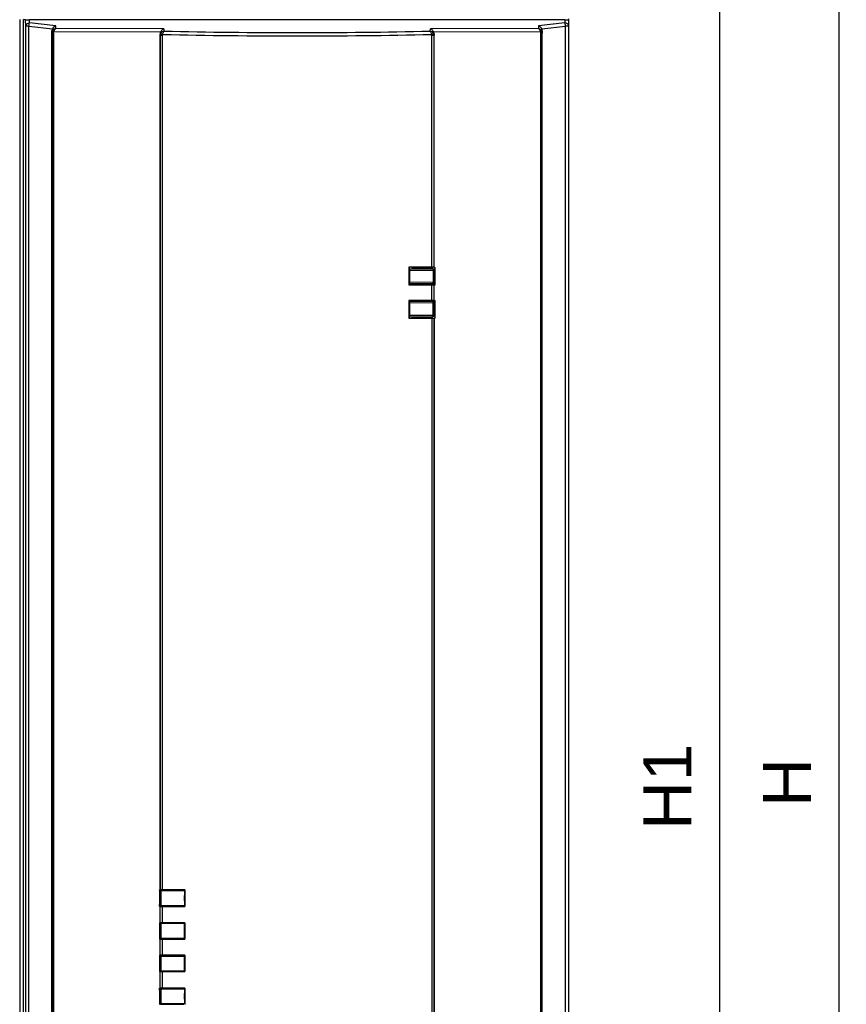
# Model space of a CAD drawing. Header units: millimetres. Extents: x 0 to 2125, y 1 to 1486.
# Tile 31 of 55: x 356 to 528, y 1024 to 1229. Entities that reach past the tile are written whole.
import ezdxf

# ---------------------------------------------------------------- set-up
doc = ezdxf.new("R2010")
doc.units = ezdxf.units.MM
doc.header["$LTSCALE"] = 77.505185
doc.header["$PDMODE"] = 3
doc.header["$PDSIZE"] = 0.3125
doc.layers.get('0').update_dxf_attribs({"linetype": 'CONTINUOUS'})
doc.layers.get('Defpoints').update_dxf_attribs({"linetype": 'CONTINUOUS'})
doc.styles.get("Standard").update_dxf_attribs({"font": 'arial.ttf'})
doc.dimstyles.new('DIMSTYLE_1', dxfattribs={"dimtxt": 10, "dimasz": 3, "dimexe": 1.5, "dimexo": 3, "dimgap": 2.5, "dimtad": 1, "dimdec": 1, "dimlfac": 1.25, "dimzin": 0, "dimdsep": 46, "dimtxsty": 'Standard', "dimblk": '_FILLED', "dimblk1": '_FILLED', "dimblk2": '_FILLED', "dimcen": 0.09, "dimadec": 1, "dimazin": 0, "dimtp": 0.1, "dimtm": 0.1, "dimtfac": 1, "dimtdec": 1, "dimtofl": 0, "dimtmove": 0, "dimatfit": 3, "dimldrblk": '_FILLED', "dimfxl": 1, "dimtolj": 1, "dimtzin": 0, "dimarcsym": 0})

# ---------------------------------------------------------------- blocks, each defined once
blk = doc.blocks.new('_FILLED')
at = {"color": 0, "linetype": 'ByBlock'}
blk.add_solid([(0, 0), (-1, 0.25), (-1, -0.25)], dxfattribs=at)
blk = doc.blocks.new('*D3')
at = {"color": 0, "linetype": 'Continuous', "lineweight": -2, "transparency": 16777216}
for p, q in [((450.38, 1332.83), (502.74, 1332.83)), ((501.24, 1329.83), (501.24, 810.83)), ((450.38, 807.83), (502.74, 807.83))]:
    blk.add_line(p, q, dxfattribs=at)
at = {"layer": 'Defpoints', "color": 0, "linetype": 'Continuous', "transparency": 16777216}
for p in [(447.38, 1332.83), (447.38, 807.83), (501.24, 807.83)]:
    blk.add_point(p, dxfattribs=at)
at = {"color": 0, "linetype": 'Continuous', "lineweight": -2, "transparency": 16777216, "xscale": 3, "yscale": 3, "zscale": 3}
for p, rotation in [((501.24, 1332.83), 90), ((501.24, 807.83), 270)]:
    blk.add_blockref('_FILLED', p, dxfattribs=dict(at, rotation=rotation))
at = {"color": 0, "linetype": 'Continuous', "transparency": 16777216, "insert": (485.41, 1069.42), "char_height": 10, "width": 17.8439, "attachment_point": 2, "rotation": 90, "line_spacing_factor": 0.9}
blk.add_mtext('\\A1;H1', dxfattribs=at)
blk = doc.blocks.new('*D4')
at = {"color": 0, "linetype": 'Continuous', "lineweight": -2, "transparency": 16777216}
for p, q in [((472.88, 1345.33), (527.63, 1345.33)), ((526.13, 798.33), (526.13, 1342.33)), ((472.88, 795.33), (527.63, 795.33))]:
    blk.add_line(p, q, dxfattribs=at)
at = {"layer": 'Defpoints', "color": 0, "linetype": 'Continuous', "transparency": 16777216}
for p in [(469.88, 1345.33), (526.13, 1345.33), (469.88, 795.33)]:
    blk.add_point(p, dxfattribs=at)
at = {"color": 0, "linetype": 'Continuous', "lineweight": -2, "transparency": 16777216, "xscale": 3, "yscale": 3, "zscale": 3}
for p, rotation in [((526.13, 1345.33), 90), ((526.13, 795.33), 270)]:
    blk.add_blockref('_FILLED', p, dxfattribs=dict(at, rotation=rotation))
at = {"color": 0, "linetype": 'Continuous', "transparency": 16777216, "insert": (510.3, 1070.33), "char_height": 10, "width": 10.0743, "attachment_point": 2, "rotation": 90, "line_spacing_factor": 0.9}
blk.add_mtext('\\A1;H', dxfattribs=at)

msp = doc.modelspace()

# ---------------------------------------------------------------- linework, layer by layer
at = {"linetype": 'Continuous'}
for p, q in [((355.65884, 1228.93605), (355.65884, 824.32716)), ((356.45835, 826.82716), (356.45835, 1228.93201)), ((356.84672, 1228.87378), (356.45835, 1228.93201)), ((356.92969, 1227.50204), (356.84672, 1228.87378)), ((357.7292, 1228.19486), (357.68864, 1228.86547)), ((469.07837, 1228.86547), (357.68864, 1228.86547)), ((363.1554, 1227.62526), (357.7292, 1228.19486)), ((469.07837, 1228.2002), (463.60135, 1227.62526)), ((469.07837, 1228.86547), (469.07837, 1228.2002)), ((469.87837, 861.82716), (469.87837, 1229.04597)), ((356.92969, 826.82716), (356.92969, 1227.50204)), ((357.58609, 1227.50204), (356.92969, 1227.50204)), ((357.58609, 826.82716), (357.58609, 1227.50204)), ((357.58609, 1227.50204), (362.47578, 1226.98876)), ((362.40673, 1226.09191), (362.37837, 1226.56067)), ((362.37837, 826.82716), (362.37837, 1226.56067)), ((362.40673, 1226.09191), (362.40673, 826.82716)), ((362.40673, 1226.09191), (362.70521, 1226.09191)), ((362.70521, 1226.09191), (362.70521, 826.82716)), ((384.97875, 1226.31335), (362.76795, 1226.37034)), ((363.18946, 1227.06209), (363.1554, 1227.62526)), ((385.65104, 1227.00446), (363.18946, 1227.06209)), ((385.65104, 1227.00446), (385.68189, 1226.49449)), ((441.07499, 1226.49661), (441.1057, 1227.00446)), ((463.56728, 1227.06209), (441.1057, 1227.00446)), ((463.9888, 1226.37034), (441.77799, 1226.31335)), ((463.60135, 1227.62526), (463.56728, 1227.06209)), ((464.05154, 1226.09191), (464.35002, 1226.09191)), ((464.05154, 826.82716), (464.05154, 1226.09191)), ((464.28096, 1226.98876), (469.22148, 1227.50738)), ((464.37837, 1226.56067), (464.35002, 1226.09191)), ((464.35002, 826.82716), (464.35002, 1226.09191)), ((464.37837, 826.82716), (464.37837, 1226.56067)), ((469.22147, 866.05997), (469.22148, 1227.50738)), ((469.87837, 1227.50738), (469.22148, 1227.50738)), ((384.89191, 1225.64403), (384.87837, 1225.86785)), ((384.87837, 1225.86785), (384.87837, 1047.98825)), ((384.89191, 1047.99163), (384.89191, 1225.64403)), ((384.89191, 1225.64403), (385.37268, 1225.64403)), ((385.37268, 1047.99584), (385.37268, 1225.64403)), ((441.38402, 1225.64403), (441.86484, 1225.64403)), ((441.38406, 1177.40206), (441.38406, 1225.64403)), ((441.87837, 1225.86785), (441.86484, 1225.64403)), ((441.86484, 1177.39364), (441.86484, 1225.64403)), ((441.87837, 1177.38687), (441.87837, 1225.86785)), ((436.63164, 1177.40493), (436.65347, 1177.36126)), ((436.63164, 1177.40493), (436.63164, 1173.73043)), ((436.65347, 1177.36126), (436.65347, 1176.35486)), ((436.82837, 1177.12716), (441.63099, 1177.08525)), ((436.82837, 1173.75231), (436.82837, 1177.12716)), ((437.21317, 1177.36095), (437.34695, 1177.22716)), ((437.34695, 1177.22716), (441.40979, 1177.22716)), ((441.54092, 1177.35828), (441.40979, 1177.22716)), ((441.87837, 1177.38687), (441.86484, 1177.39364)), ((441.87837, 1177.38687), (442.11607, 1177.38685)), ((442.11607, 1173.73946), (442.11607, 1177.38685)), ((436.72837, 1176.27996), (436.65347, 1176.35486)), ((436.72837, 1176.27996), (436.72837, 1173.82716)), ((436.82837, 1176.82731), (441.6513, 1176.78526)), ((441.92837, 1176.78526), (441.6513, 1176.78526)), ((441.6513, 1176.78526), (441.6513, 1174.29637)), ((441.92837, 1176.78526), (441.92837, 1173.82716)), ((441.93661, 1176.23408), (442.02837, 1176.27996)), ((441.93673, 1173.82716), (441.93673, 1176.23414)), ((442.02837, 1176.27996), (442.09425, 1176.34584)), ((442.02837, 1173.82716), (442.02837, 1176.27996)), ((436.72837, 1173.82716), (436.70591, 1173.8047)), ((436.72837, 1173.82716), (436.74387, 1173.78843)), ((441.6513, 1174.29637), (436.82837, 1174.25431)), ((441.63099, 1173.99638), (436.82837, 1173.95447)), ((439.04934, 1173.75295), (439.04934, 1173.97385)), ((439.32837, 1173.75305), (439.32837, 1173.97629)), ((439.42558, 1173.82716), (439.35146, 1173.75305)), ((439.42558, 1173.82716), (442.02837, 1173.82716)), ((439.42837, 1173.82716), (439.42837, 1173.97716)), ((441.38406, 1170.52246), (441.38406, 1173.73186)), ((441.92837, 1174.29637), (441.6513, 1174.29637)), ((441.87837, 1173.73945), (441.86484, 1173.73607)), ((441.86484, 1170.51825), (441.86484, 1173.73607)), ((441.87837, 1173.73945), (442.11607, 1173.73946)), ((441.87837, 1170.51486), (441.87837, 1173.73945)), ((442.11607, 1173.73946), (442.02837, 1173.82716)), ((436.63164, 1170.52389), (436.63164, 1166.84939)), ((436.70591, 1170.44962), (436.72837, 1170.42716)), ((436.74387, 1170.46589), (436.72837, 1170.42716)), ((436.72837, 1170.42716), (436.72837, 1167.97436)), ((436.82837, 1167.12716), (436.82837, 1170.50201)), ((441.63099, 1170.25794), (436.82837, 1170.29985)), ((441.6513, 1169.95795), (436.82837, 1170)), ((439.04934, 1170.28047), (439.04934, 1170.50136)), ((439.32837, 1170.27803), (439.32837, 1170.50127)), ((439.42558, 1170.42716), (439.35146, 1170.50127)), ((442.02837, 1170.42716), (439.42558, 1170.42716)), ((439.42837, 1170.27716), (439.42837, 1170.42716)), ((441.6513, 1169.95795), (441.92837, 1169.95795)), ((441.6513, 1167.46906), (441.6513, 1169.95795)), ((441.87837, 1170.51486), (441.86484, 1170.51825)), ((441.87837, 1170.51486), (442.11607, 1170.51485)), ((441.92837, 1167.46906), (441.92837, 1170.42716)), ((441.93673, 1168.02018), (441.93673, 1170.42716)), ((442.02837, 1170.42716), (442.11607, 1170.51485)), ((442.02837, 1167.97436), (442.02837, 1170.42716)), ((442.11607, 1166.86746), (442.11607, 1170.51485)), ((436.63164, 1166.84939), (436.65347, 1166.89306)), ((436.72837, 1167.97436), (436.65347, 1167.89946)), ((436.65347, 1167.89946), (436.65347, 1166.89306)), ((436.82837, 1167.427), (441.6513, 1167.46906)), ((436.82837, 1167.12716), (441.63099, 1167.16907)), ((437.34695, 1167.02716), (437.21317, 1166.89337)), ((437.34695, 1167.02716), (441.40979, 1167.02716)), ((441.38406, 1166.85226), (441.38406, 825.12716)), ((441.40979, 1167.02716), (441.54092, 1166.89604)), ((441.6513, 1167.46906), (441.92837, 1167.46906)), ((441.87837, 1166.86745), (441.86484, 1166.86068)), ((441.86484, 1166.86068), (441.86484, 825.12716)), ((442.11607, 1166.86746), (441.87837, 1166.86745)), ((441.87837, 825.12716), (441.87837, 1166.86745)), ((441.93673, 1168.02018), (442.02837, 1167.97436)), ((442.02837, 1167.97436), (442.09425, 1167.90848)), ((384.87837, 1047.98825), (384.71729, 1047.98824)), ((384.73911, 1047.96642), (384.71729, 1047.98824)), ((384.71729, 1047.98824), (384.71729, 1044.56608)), ((384.88564, 1047.96643), (384.73911, 1047.96642)), ((384.89191, 1047.99163), (384.87837, 1047.98825)), ((389.79257, 1047.92716), (384.96418, 1047.92716)), ((385.47837, 1047.8443), (385.47837, 1047.92716)), ((389.27837, 1047.92716), (389.27837, 1047.80789)), ((390.02664, 1047.97542), (389.88902, 1047.97538)), ((390.02664, 1047.97542), (390.04847, 1047.99725)), ((390.04847, 1047.99725), (390.04847, 1044.55706)), ((384.82837, 1047.27172), (384.73911, 1047.2725)), ((384.77837, 1046.85385), (384.77837, 1045.70046)), ((384.82837, 1047.84672), (389.92837, 1047.80222)), ((384.82837, 1044.6976), (384.82837, 1047.84672)), ((385.10545, 1044.70001), (385.10545, 1047.8443)), ((389.92837, 1047.80222), (389.92837, 1044.7421)), ((389.97837, 1045.70046), (389.97837, 1046.85385)), ((384.73911, 1044.58789), (384.71729, 1044.56608)), ((384.87837, 1044.56607), (384.71729, 1044.56608)), ((384.77837, 1044.58789), (384.77837, 1044.97477)), ((389.92837, 1044.7421), (384.82837, 1044.6976)), ((384.89191, 1044.56269), (384.87837, 1044.56607)), ((384.87837, 1041.12716), (384.87837, 1044.56607)), ((384.89191, 1041.12716), (384.89191, 1044.56269)), ((384.96418, 1044.62716), (389.79257, 1044.62716)), ((385.37268, 1041.12716), (385.37268, 1044.55848)), ((385.37837, 1044.62716), (385.37837, 1044.7024)), ((385.47837, 1044.62716), (385.47837, 1044.70001)), ((389.27837, 1044.73643), (389.27837, 1044.62716)), ((389.37837, 1044.62716), (389.37837, 1044.7373)), ((390.02664, 1044.5789), (389.88902, 1044.57894)), ((390.02664, 1044.5789), (390.04847, 1044.55706)), ((390.04847, 1041.12716), (384.71729, 1041.12716)), ((384.71729, 1041.12716), (384.71729, 1037.76608)), ((384.77671, 1041.05561), (384.77837, 1041.05385)), ((384.77837, 1041.05385), (384.77837, 1037.82716)), ((384.82837, 1041.04672), (389.92837, 1041.00222)), ((384.82837, 1037.8976), (384.82837, 1041.04672)), ((385.10545, 1037.90001), (385.10545, 1041.0443)), ((385.37837, 1041.04192), (385.37837, 1041.12716)), ((389.37837, 1041.00702), (389.37837, 1041.12716)), ((389.92837, 1041.00222), (389.92837, 1037.9421)), ((389.97837, 1037.82716), (389.97837, 1041.05385)), ((390.04847, 1041.12716), (390.04847, 1037.75706)), ((384.77837, 1037.82716), (384.71729, 1037.76608)), ((384.87837, 1037.76607), (384.71729, 1037.76608)), ((384.77837, 1037.82716), (389.97837, 1037.82716)), ((389.92837, 1037.9421), (384.82837, 1037.8976)), ((384.89191, 1037.76269), (384.87837, 1037.76607)), ((384.87837, 1034.38825), (384.87837, 1037.76607)), ((384.89191, 1034.39163), (384.89191, 1037.76269)), ((385.37268, 1034.39584), (385.37268, 1037.75848)), ((385.37837, 1037.82716), (385.37837, 1037.9024)), ((389.37837, 1037.82716), (389.37837, 1037.9373)), ((390.04847, 1037.75706), (389.97837, 1037.82716)), ((384.87837, 1034.38825), (384.71729, 1034.38824)), ((384.71729, 1034.38824), (384.77837, 1034.32716)), ((384.71729, 1034.38824), (384.71729, 1031.02716)), ((389.97837, 1034.32716), (384.77837, 1034.32716)), ((384.77837, 1034.32716), (384.77837, 1031.10046)), ((384.82837, 1034.24672), (389.92837, 1034.20222)), ((384.82837, 1031.0976), (384.82837, 1034.24672)), ((384.89191, 1034.39163), (384.87837, 1034.38825)), ((385.10545, 1031.10001), (385.10545, 1034.2443)), ((385.37837, 1034.32716), (385.37837, 1034.24192)), ((389.37837, 1034.32716), (389.37837, 1034.20702)), ((389.92837, 1034.20222), (389.92837, 1031.1421)), ((389.97837, 1034.32716), (390.04847, 1034.39725)), ((389.97837, 1031.10046), (389.97837, 1034.32716)), ((390.04847, 1034.39725), (390.04847, 1031.02716)), ((384.71729, 1031.02716), (390.04847, 1031.02716)), ((384.77837, 1031.10046), (384.77671, 1031.09871)), ((389.92837, 1031.1421), (384.82837, 1031.0976)), ((384.87837, 1027.58825), (384.87837, 1031.02716)), ((384.89191, 1027.59163), (384.89191, 1031.02716)), ((385.37268, 1027.59584), (385.37268, 1031.02716)), ((385.37837, 1031.1024), (385.37837, 1031.02716)), ((389.37837, 1031.1373), (389.37837, 1031.02716)), ((384.87837, 1027.58825), (384.71729, 1027.58824)), ((384.73911, 1027.56642), (384.71729, 1027.58824)), ((384.71729, 1027.58824), (384.71729, 1024.16608)), ((384.77837, 1027.16955), (384.77837, 1027.56642)), ((384.82837, 1027.44672), (389.92837, 1027.40222)), ((384.82837, 1024.2976), (384.82837, 1027.44672)), ((384.89191, 1027.59163), (384.87837, 1027.58825)), ((389.79257, 1027.52716), (384.96418, 1027.52716)), ((385.10545, 1024.30001), (385.10545, 1027.4443)), ((385.37837, 1027.52716), (385.37837, 1027.44192)), ((385.47837, 1027.4443), (385.47837, 1027.52716)), ((389.27837, 1027.52716), (389.27837, 1027.40789)), ((389.37837, 1027.52716), (389.37837, 1027.40702)), ((390.02664, 1027.57542), (390.04847, 1027.59725)), ((390.04847, 1027.59725), (390.04847, 1024.15706)), ((384.77837, 1026.45385), (384.77837, 1025.30046)), ((389.92837, 1027.40222), (389.92837, 1024.3421)), ((389.97837, 1025.30046), (389.97837, 1026.45385)), ((384.73911, 1024.87182), (384.82837, 1024.8726)), ((389.92837, 1024.3421), (384.82837, 1024.2976)), ((384.96418, 1024.22716), (389.79257, 1024.22716)), ((385.47837, 1024.22716), (385.47837, 1024.30001)), ((389.27837, 1024.33643), (389.27837, 1024.22716))]:
    msp.add_line(p, q, dxfattribs=at)
for centre, radius, start, end in [((413.32967, 2506.08436), 1279.88852, 268.762217, 271.24215051), ((413.30253, 2508.19005), 1282.68641, 268.75394029, 271.25278008), ((441.62837, 1176.78526), 0.3, 0, 89.5), ((441.62837, 1174.29637), 0.3, 270.5, 0), ((441.62837, 1169.95795), 0.3, 0, 89.5), ((441.62837, 1167.46906), 0.3, 270.5, 0), ((385.07837, 1044.97477), 0.3, 147.0098483, 180), ((385.07837, 1040.76955), 0.3, 180, 212.9901517), ((385.07837, 1038.17477), 0.3, 147.0098483, 180), ((385.07837, 1033.96955), 0.3, 180, 212.9901517), ((385.07837, 1031.37477), 0.3, 147.0098483, 180), ((385.07837, 1027.16955), 0.3, 180, 212.9901517)]:
    msp.add_arc(centre, radius, start, end, dxfattribs=at)
for centre, major_axis, ratio, start_param, end_param in [((357.64623, 1228.87392), (0.80149, -0.00045), 0.010533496, -3.07118955, -1.517843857), ((469.07837, 1228.87392), (0.8, 0), 0.010567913, -1.570796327, 0), ((363.18398, 1226.45999), (-0.30049, 0.89452), 0.835603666, 0.691697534, 1.188557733), ((385.67899, 1225.84968), (-0.06287, 0.92219), 0.865478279, 0.986042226, 1.492184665), ((441.07776, 1225.84968), (0.06287, 0.92219), 0.865478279, -1.492184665, -0.986042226), ((463.57277, 1226.45999), (0.30049, 0.89452), 0.835603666, -1.188557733, -0.691697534), ((413.37837, 1164.49456), (740, 0), 0.017455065, 1.53294176, 1.53936782), ((437.36266, 1177.22716), (0, 0.9), 0.017455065, -4.71238898, -4.601447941), ((441.36514, 1177.39334), (0.5, 0), 0.017455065, 0.034906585, 1.53294176), ((441.39408, 1177.22716), (0, 0.9), 0.017455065, -1.729890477, -1.570796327), ((413.37837, 1180.18512), (740, 0), 0.008726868, -1.53936782, -1.53294176), ((441.36514, 1173.73622), (0.5, 0), 0.008726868, -1.53294176, -0.034906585), ((413.37837, 1164.0692), (740, 0), 0.008726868, 1.53294176, 1.53936782), ((441.36514, 1170.5181), (0.5, 0), 0.008726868, 0.034906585, 1.53294176), ((413.37837, 1179.75976), (740, 0), 0.017455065, -1.53936782, -1.53294176), ((437.36266, 1167.02716), (0, 0.9), 0.017455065, 1.459855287, 1.570796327), ((441.36514, 1166.86098), (0.5, 0), 0.017455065, -1.53294176, -0.034906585), ((441.39408, 1167.02716), (0, 0.9), 0.017455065, -1.570796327, -1.411702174), ((385.39161, 1047.99148), (0.5, 0), 0.008726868, 1.608650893, 3.106686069), ((413.37837, 1041.54258), (740, 0), 0.008726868, 1.60232845, 1.608650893), ((385.39161, 1044.56284), (0.5, 0), 0.008726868, -3.106686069, -1.608650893), ((413.37837, 1051.01174), (740, 0), 0.008726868, -1.608650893, -1.60232845), ((385.39161, 1037.76284), (0.5, 0), 0.008726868, -3.106686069, -1.608650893), ((413.37837, 1044.21174), (740, 0), 0.008726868, -1.608650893, -1.60232845), ((385.39161, 1034.39148), (0.5, 0), 0.008726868, 1.608650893, 3.106686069), ((413.37837, 1027.94258), (740, 0), 0.008726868, 1.60232845, 1.608650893), ((385.39161, 1027.59148), (0.5, 0), 0.008726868, 1.608650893, 3.106686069), ((413.37837, 1021.14258), (740, 0), 0.008726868, 1.60232845, 1.608650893)]:
    msp.add_ellipse(centre, major_axis=major_axis, ratio=ratio, start_param=start_param, end_param=end_param, dxfattribs=at)
for points, knots in [([(356.92969, 1227.50204), (356.93332, 1227.68244), (357.13486, 1228.06385), (357.53003, 1228.19185), (357.7292, 1228.19486)], [0, 0, 0, 0, 0.475287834, 1, 1, 1, 1]), ([(357.58609, 1227.50204), (357.59315, 1227.57143), (357.6238, 1227.80496), (357.66479, 1228.04146), (357.7292, 1228.19486)], [0, 0, 0, 0, 0.295393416, 1, 1, 1, 1]), ([(469.22148, 1227.50738), (469.21443, 1227.57677), (469.18378, 1227.8103), (469.14279, 1228.0468), (469.07837, 1228.2002)], [0, 0, 0, 0, 0.295392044, 1, 1, 1, 1]), ([(469.87837, 1227.50738), (469.87837, 1227.68839), (469.67961, 1228.07662), (469.27873, 1228.2002), (469.07837, 1228.2002)], [0, 0, 0, 0, 0.474642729, 1, 1, 1, 1]), ([(363.1554, 1227.62526), (363.0885, 1227.59725), (362.81172, 1227.44863), (362.58409, 1227.20421), (362.47578, 1226.98876)], [0, 0, 0, 0, 0.231220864, 1, 1, 1, 1]), ([(363.18946, 1227.06209), (363.12181, 1227.04013), (362.84781, 1226.92014), (362.61769, 1226.69642), (362.50959, 1226.49632)], [0, 0, 0, 0, 0.238247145, 1, 1, 1, 1]), ([(362.50959, 1226.49632), (362.52179, 1226.49029), (362.60785, 1226.44817), (362.69401, 1226.40626), (362.76795, 1226.37034)], [0, 0, 0, 0, 0.142067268, 1, 1, 1, 1]), ([(362.76795, 1226.37034), (362.79047, 1226.44432), (362.88708, 1226.69746), (363.03876, 1226.93905), (363.18946, 1227.06209)], [0, 0, 0, 0, 0.284426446, 1, 1, 1, 1]), ([(385.65104, 1227.00446), (385.58584, 1226.97102), (385.31129, 1226.79795), (385.08838, 1226.53901), (384.97875, 1226.31335)], [0, 0, 0, 0, 0.226053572, 1, 1, 1, 1]), ([(384.99632, 1226.02005), (385.01547, 1226.00922), (385.15259, 1225.93747), (385.29121, 1225.86876), (385.41034, 1225.81024)], [0, 0, 0, 0, 0.14217202, 1, 1, 1, 1]), ([(385.41034, 1225.81024), (385.42424, 1225.88087), (385.48386, 1226.11955), (385.5707, 1226.36204), (385.68169, 1226.49782)], [0, 0, 0, 0, 0.291021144, 1, 1, 1, 1]), ([(441.07506, 1226.49782), (441.10575, 1226.45966), (441.23574, 1226.24736), (441.30826, 1226.00517), (441.34641, 1225.81024)], [0, 0, 0, 0, 0.197788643, 1, 1, 1, 1]), ([(441.77799, 1226.31335), (441.7392, 1226.39322), (441.56831, 1226.66983), (441.31541, 1226.89694), (441.1057, 1227.00446)], [0, 0, 0, 0, 0.273665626, 1, 1, 1, 1]), ([(441.76043, 1226.02005), (441.74129, 1226.00922), (441.60416, 1225.93748), (441.46554, 1225.86876), (441.34641, 1225.81024)], [0, 0, 0, 0, 0.142172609, 1, 1, 1, 1]), ([(464.24716, 1226.49632), (464.21013, 1226.56486), (464.03941, 1226.81118), (463.77746, 1226.99419), (463.56728, 1227.06209)], [0, 0, 0, 0, 0.26073455, 1, 1, 1, 1]), ([(463.56728, 1227.06209), (463.61152, 1227.02589), (463.80181, 1226.82959), (463.92623, 1226.57593), (463.9888, 1226.37034)], [0, 0, 0, 0, 0.210093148, 1, 1, 1, 1]), ([(464.28096, 1226.98876), (464.24324, 1227.06381), (464.0724, 1227.32817), (463.81346, 1227.53646), (463.60135, 1227.62526)], [0, 0, 0, 0, 0.267551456, 1, 1, 1, 1]), ([(464.24716, 1226.49632), (464.23495, 1226.49029), (464.1489, 1226.44817), (464.06274, 1226.40626), (463.9888, 1226.37034)], [0, 0, 0, 0, 0.142068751, 1, 1, 1, 1]), ([(441.63099, 1177.08525), (441.63349, 1177.08523), (441.63767, 1177.07516), (441.63983, 1177.05959), (441.64407, 1177.03123), (441.64672, 1176.99474), (441.64915, 1176.94972), (441.6517, 1176.8791), (441.65064, 1176.82351), (441.6513, 1176.78526)], [0, 0, 0, 0, 0.024722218, 0.082550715, 0.175061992, 0.29884647, 0.449243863, 0.620671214, 1, 1, 1, 1]), ([(441.63099, 1173.99638), (441.63349, 1173.9964), (441.63767, 1174.00647), (441.63983, 1174.02203), (441.64407, 1174.0504), (441.64672, 1174.08689), (441.64915, 1174.13191), (441.6517, 1174.20253), (441.65064, 1174.25812), (441.6513, 1174.29637)], [0, 0, 0, 0, 0.02472204, 0.08255059, 0.175061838, 0.2988463, 0.449243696, 0.620671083, 1, 1, 1, 1]), ([(441.6513, 1169.95795), (441.65064, 1169.9962), (441.6517, 1170.05179), (441.64915, 1170.12241), (441.64672, 1170.16743), (441.64407, 1170.20392), (441.63983, 1170.23228), (441.63767, 1170.24785), (441.63349, 1170.25792), (441.63099, 1170.25794)], [0, 0, 0, 0, 0.379328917, 0.550756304, 0.7011537, 0.824938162, 0.91744941, 0.97527796, 1, 1, 1, 1]), ([(441.6513, 1167.46906), (441.65064, 1167.43081), (441.6517, 1167.37522), (441.64915, 1167.3046), (441.64672, 1167.25958), (441.64407, 1167.22309), (441.63983, 1167.19472), (441.63767, 1167.17916), (441.63349, 1167.16909), (441.63099, 1167.16907)], [0, 0, 0, 0, 0.379328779, 0.550756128, 0.701153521, 0.824938, 0.917449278, 0.975277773, 1, 1, 1, 1])]:
    msp.add_open_spline(points, degree=3, knots=knots, dxfattribs=at)
for points in [[(362.50959, 1226.49632), (362.44349, 1226.37394), (362.4076, 1226.231), (362.40673, 1226.09191)], [(362.70521, 1226.09191), (362.70521, 1226.18705), (362.72637, 1226.28477), (362.76795, 1226.37034)], [(384.99632, 1226.02005), (384.93063, 1225.90777), (384.89337, 1225.7741), (384.89191, 1225.64403)], [(385.68169, 1226.49782), (385.4085, 1226.44376), (385.13691, 1226.26044), (384.99632, 1226.02005)], [(441.76043, 1226.02005), (441.61985, 1226.26045), (441.34846, 1226.44484), (441.07506, 1226.49782)], [(441.86484, 1225.64403), (441.86335, 1225.7741), (441.82611, 1225.90776), (441.76043, 1226.02005)], [(463.9888, 1226.37034), (464.03038, 1226.28477), (464.05152, 1226.18705), (464.05154, 1226.09191)], [(464.35002, 1226.09191), (464.34912, 1226.231), (464.31326, 1226.37393), (464.24716, 1226.49632)], [(385.37268, 1225.64403), (385.37268, 1225.69577), (385.37899, 1225.76075), (385.42043, 1225.79174)], [(441.34641, 1225.81024), (441.37145, 1225.75925), (441.38406, 1225.70084), (441.38406, 1225.64403)]]:
    msp.add_open_spline(points, degree=3, dxfattribs=at)

# ---------------------------------------------------------------- dimensions: what is measured, and where the dimension line sits
for base, p1, p2, angle, text, picture, middle in [((526.12837, 1345.32716), (469.87837, 795.32716), (469.87837, 1345.32716), 90, 'H', '*D4', (526.12837, 1070.32717)), ((501.24315, 807.82716), (447.37837, 1332.82716), (447.37837, 807.82716), 270, 'H1', '*D3', (501.24315, 1069.41732))]:
    dim = msp.add_linear_dim(base=base, p1=p1, p2=p2, angle=angle, text=text, dimstyle='DIMSTYLE_1', dxfattribs=at)
    dim.commit()
    dim.dimension.update_dxf_attribs({"geometry": picture, "text_midpoint": middle, "dimtype": 160})

doc.saveas('drawing.dxf')
